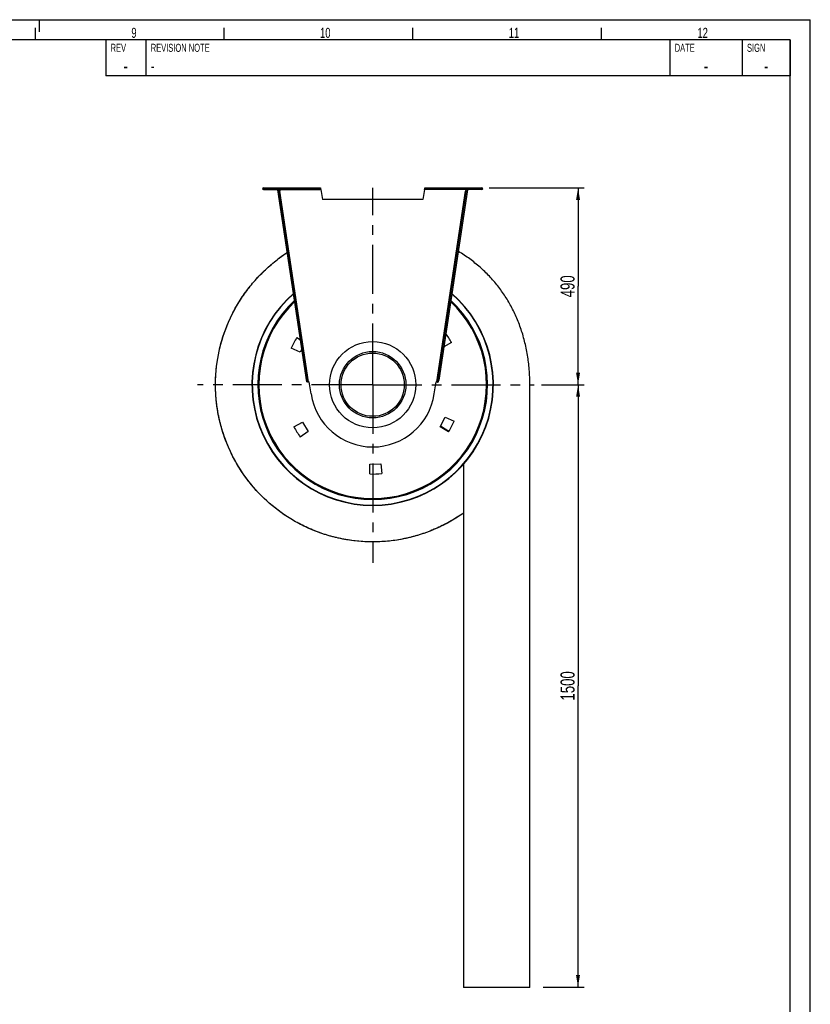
# Model space of a CAD drawing. Extents: x 0 to 594, y 0 to 420.
# Tile 21 of 21: x 397 to 594, y 175 to 420. Entities that reach past the tile are written whole.
import ezdxf

# ---------------------------------------------------------------- set-up
doc = ezdxf.new("R2010")
doc.units = 0
doc.header["$LTSCALE"] = 32.67
doc.linetypes.add('CENTER', pattern=[0.6, 0.375, -0.075, 0.075, -0.075])
doc.layers.get('0').update_dxf_attribs({"linetype": 'CONTINUOUS'})
for name, color, linetype in [('110528_DXF_CONTINUOUS_LINE', 7, 'CONTINUOUS'), ('110534_DXF_CONTINUOUS_LINE', 7, 'CONTINUOUS'), ('110534_DXF_DIMENSION', 7, 'CONTINUOUS'), ('110653_DXF_CONTINUOUS_LINE', 7, 'CONTINUOUS'), ('112850_DXF_AXIS', 7, 'CONTINUOUS'), ('112850_DXF_CONTINUOUS_LINE', 7, 'CONTINUOUS'), ('ASEM_125_150-15_DXF_FORMAT', 7, 'CONTINUOUS'), ('HOSE_125_150_15_DXF_DIMENS', 7, 'CONTINUOUS'), ('HOSE_125_150DXF_CONTINUOUS', 7, 'CONTINUOUS')]:
    doc.layers.add(name, color=color, linetype=linetype)
doc.styles.get("Standard").update_dxf_attribs({"font": 'txt', "width": 0.7})
doc.styles.add('TEXTSTYLE_2', font='txt', dxfattribs={"width": 0.7})
doc.dimstyles.new('DIMSTYLE_2', dxfattribs={"dimtxt": 3.5, "dimasz": 3, "dimexe": 1.5, "dimexo": 1, "dimgap": 0.875, "dimtad": 1, "dimdec": 3, "dimlfac": 10, "dimtxsty": 'STANDARD', "dimblk": '_ARROW_FILLED', "dimblk1": '_ARROW_FILLED', "dimblk2": '_ARROW_FILLED', "dimcen": 0.09, "dimazin": 3, "dimtp": 1.2, "dimtm": 1.2, "dimtfac": 1, "dimtdec": 3, "dimtofl": 0, "dimtmove": 0, "dimatfit": 3, "dimtolj": 1})
doc.dimstyles.new('DIMSTYLE_5', dxfattribs={"dimtxt": 3.5, "dimasz": 3, "dimexe": 1.5, "dimexo": 1, "dimgap": 0.875, "dimtad": 1, "dimdec": 3, "dimlfac": 10, "dimtxsty": 'STANDARD', "dimblk": '_ARROW_FILLED', "dimblk1": '_ARROW_FILLED', "dimblk2": '_ARROW_FILLED', "dimcen": 0.09, "dimazin": 3, "dimtp": 0.8, "dimtm": 0.8, "dimtfac": 1, "dimtdec": 3, "dimtofl": 0, "dimtmove": 0, "dimatfit": 3, "dimtolj": 1})

# ---------------------------------------------------------------- blocks, each defined once
blk = doc.blocks.new('_ARROW_FILLED')
at = {"color": 0, "linetype": 'BYBLOCK'}
blk.add_solid([(0, 0), (-1, 0.167), (-1, -0.167)], dxfattribs=at)
blk = doc.blocks.new('*D8')
at = {"layer": '110534_DXF_DIMENSION', "color": 2, "linetype": 'CONTINUOUS'}
for p, q in [((514.01, 378.1), (537.65, 378.1)), ((536.15, 378.1), (536.15, 353.6)), ((536.15, 329.1), (536.15, 353.6)), ((530.78, 329.1), (537.65, 329.1))]:
    blk.add_line(p, q, dxfattribs=at)
at = {"layer": '110534_DXF_DIMENSION', "color": 2, "linetype": 'CONTINUOUS', "xscale": 3, "yscale": 3, "zscale": 3}
for p, rotation in [((536.15, 378.1), 90), ((536.15, 329.1), 270)]:
    blk.add_blockref('_ARROW_FILLED', p, dxfattribs=dict(at, rotation=rotation))
at = {"layer": '110534_DXF_DIMENSION', "color": 2, "linetype": 'CONTINUOUS', "insert": (531.78, 353.6), "char_height": 3.5, "width": 12.375, "attachment_point": 2, "rotation": 90}
blk.add_mtext('490', dxfattribs=at)
blk = doc.blocks.new('*D9')
at = {"layer": 'HOSE_125_150_15_DXF_DIMENS', "color": 2, "linetype": 'CONTINUOUS'}
for p, q in [((527.01, 329.09), (537.66, 329.09)), ((536.16, 329.09), (536.15, 254.09)), ((536.14, 179.09), (536.15, 254.09)), ((527.45, 179.09), (537.64, 179.09))]:
    blk.add_line(p, q, dxfattribs=at)
at = {"layer": 'HOSE_125_150_15_DXF_DIMENS', "color": 2, "linetype": 'CONTINUOUS', "xscale": 3, "yscale": 3, "zscale": 3}
for p, rotation in [((536.16, 329.09), 89.98988982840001), ((536.14, 179.09), 269.9898898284)]:
    blk.add_blockref('_ARROW_FILLED', p, dxfattribs=dict(at, rotation=rotation))
at = {"layer": 'HOSE_125_150_15_DXF_DIMENS', "color": 2, "linetype": 'CONTINUOUS', "insert": (531.78, 254.09), "char_height": 3.5, "width": 15, "attachment_point": 2, "rotation": 89.9899}
blk.add_mtext('1500', dxfattribs=at)

msp = doc.modelspace()

# ---------------------------------------------------------------- linework, layer by layer
at = {"layer": '110528_DXF_CONTINUOUS_LINE', "color": 9, "linetype": 'CONTINUOUS'}
for p, q in [((458.51196, 343.18171), (458.44574, 343.21692)), ((511.48882, 315.01342), (511.55504, 314.97821))]:
    msp.add_line(p, q, dxfattribs=at)
at = {"layer": '110528_DXF_CONTINUOUS_LINE', "color": 3, "linetype": 'CONTINUOUS'}
for p, q in [((466.10371, 340.84397), (467.03523, 340.28425)), ((504.62141, 339.58937), (502.70071, 338.52471)), ((466.90916, 337.16278), (464.69529, 338.19512)), ((467.3736, 338.03626), (466.90916, 337.16278)), ((465.37937, 318.60576), (467.51583, 319.79002)), ((467.51583, 319.79002), (468.97009, 317.46271)), ((501.80325, 318.60926), (503.09162, 321.03235)), ((503.09162, 321.03235), (505.30549, 320.00001)), ((468.97009, 317.46271), (466.96913, 316.06161)), ((503.89707, 317.35117), (501.80325, 318.60926)), ((484.27605, 306.85936), (484.31868, 309.30172)), ((484.31868, 309.30172), (487.06133, 309.39749)), ((487.06133, 309.39749), (487.27422, 306.96406))]:
    msp.add_line(p, q, dxfattribs=at)
at = {"layer": '110528_DXF_CONTINUOUS_LINE', "color": 7, "linetype": 'CONTINUOUS'}
msp.add_arc((485.00039, 329.09757), 30.075, 130.9272981, 49.0727812, dxfattribs=at)
at = {"layer": '110528_DXF_CONTINUOUS_LINE', "color": 3, "linetype": 'CONTINUOUS'}
for radius, start, end in [(30, 131.0180095, 48.9821354), (22.25, 148.1344313, 155.8655687), (22.25, 28.1344313, 35.0874507), (22.25, 328.1344313, 335.8655687), (22.25, 208.1344313, 215.8655687), (22.25, 268.1344313, 275.8655687)]:
    msp.add_arc((485.00039, 329.09757), radius, start, end, dxfattribs=at)
at = {"layer": '110528_DXF_CONTINUOUS_LINE', "color": 9, "linetype": 'CONTINUOUS'}
for radius, start, end in [(28.61603, 132.7976441, 47.2018923), (28.36603, 133.1423861, 46.8573921)]:
    msp.add_arc((485.00039, 329.09757), radius, start, end, dxfattribs=at)
at = {"layer": '110534_DXF_CONTINUOUS_LINE', "color": 9, "linetype": 'CONTINUOUS'}
for p, q in [((457.77374, 377.69757), (457.77374, 378.09757)), ((461.80835, 377.69757), (472.06207, 377.69757)), ((508.19244, 377.69757), (497.93871, 377.69757)), ((512.22705, 377.69757), (512.22705, 378.09757)), ((469.02166, 329.77444), (461.86569, 377.31657)), ((500.97912, 329.77444), (508.13509, 377.31657)), ((467.69927, 335.87256), (467.89705, 335.90232)), ((502.30151, 335.87256), (502.10374, 335.90232)), ((468.08197, 333.33005), (468.27974, 333.35981)), ((501.91882, 333.33005), (501.72104, 333.35981)), ((468.54819, 330.23258), (468.74596, 330.26235)), ((468.54835, 330.23151), (468.74613, 330.26127)), ((501.45243, 330.23151), (501.25466, 330.26127)), ((501.45259, 330.23258), (501.25482, 330.26235))]:
    msp.add_line(p, q, dxfattribs=at)
at = {"layer": '110534_DXF_CONTINUOUS_LINE', "color": 3, "linetype": 'CONTINUOUS'}
for p, q in [((457.77374, 378.09757), (471.98904, 378.09757)), ((457.77374, 377.69757), (461.62374, 377.69757)), ((468.60854, 329.83169), (461.41061, 377.65258)), ((498.01174, 378.09757), (512.22705, 378.09757)), ((508.59017, 377.65258), (501.45259, 330.23258)), ((512.22705, 377.69757), (508.37705, 377.69757)), ((501.39225, 329.83169), (501.45259, 330.23258))]:
    msp.add_line(p, q, dxfattribs=at)
at = {"layer": '110534_DXF_CONTINUOUS_LINE', "color": 7, "linetype": 'CONTINUOUS'}
for p, q in [((457.77374, 377.89757), (471.98904, 377.89757)), ((461.41061, 377.65258), (461.60838, 377.68235)), ((468.80631, 329.86145), (461.60838, 377.68235)), ((461.62374, 377.69757), (461.62374, 377.89757)), ((461.80835, 377.69757), (461.86569, 377.31657)), ((468.79508, 378.09757), (468.79508, 377.89757)), ((471.79508, 378.09757), (471.79508, 377.89757)), ((471.98904, 378.09757), (471.98904, 377.89757)), ((472.06207, 377.69757), (472.50039, 375.21173)), ((497.93871, 377.69757), (497.50039, 375.21173)), ((498.01174, 378.09757), (498.01174, 377.89757)), ((498.01174, 377.89757), (512.22705, 377.89757)), ((498.2057, 378.09757), (498.2057, 377.89757)), ((501.2057, 378.09757), (501.2057, 377.89757)), ((501.25482, 330.26235), (508.3924, 377.68235)), ((508.19244, 377.69757), (508.13509, 377.31657)), ((508.37705, 377.69757), (508.37705, 377.89757)), ((508.59017, 377.65258), (508.3924, 377.68235)), ((461.66792, 377.2868), (461.86569, 377.31657)), ((497.50039, 375.21173), (472.50039, 375.21173)), ((508.33286, 377.2868), (508.13509, 377.31657)), ((468.60854, 329.83169), (468.80631, 329.86145)), ((469.67305, 326.79052), (469.22142, 329.79096)), ((500.32774, 326.79052), (500.77936, 329.79096)), ((501.19448, 329.86145), (501.25482, 330.26235)), ((501.39225, 329.83169), (501.19448, 329.86145))]:
    msp.add_line(p, q, dxfattribs=at)
at = {"layer": '110534_DXF_CONTINUOUS_LINE', "color": 3, "linetype": 'CONTINUOUS'}
for centre, start, end in [((457.77374, 377.89757), 90, 270), ((512.22705, 377.89757), 270, 90)]:
    msp.add_arc(centre, 0.2, start, end, dxfattribs=at)
at = {"layer": '110534_DXF_CONTINUOUS_LINE', "color": 7, "linetype": 'CONTINUOUS'}
for centre, radius, start, end in [((468.99816, 331.27425), 1.5, 270.8975556, 278.5598113), ((501.00262, 331.27425), 1.5, 261.4401887, 269.1024444), ((485.00039, 329.09757), 15.5, 188.5598113, 351.4401887)]:
    msp.add_arc(centre, radius, start, end, dxfattribs=at)
for points, knots in [([(461.74814, 377.89757), (461.75527, 377.89757), (461.76902, 377.87282), (461.78006, 377.83375), (461.79465, 377.76995), (461.80345, 377.7231), (461.80835, 377.69757)], [0, 0, 0, 0, 0.10102656, 0.317593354, 0.631910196, 1, 1, 1, 1]), ([(472.06207, 377.69757), (472.05613, 377.72311), (472.04542, 377.77025), (472.0277, 377.83355), (472.01405, 377.87455), (471.99697, 377.89757), (471.98904, 377.89757)], [0, 0, 0, 0, 0.362762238, 0.67352206, 0.890403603, 1, 1, 1, 1]), ([(497.93871, 377.69757), (497.94465, 377.72311), (497.95536, 377.77025), (497.97308, 377.83355), (497.98673, 377.87455), (498.00382, 377.89757), (498.01174, 377.89757)], [0, 0, 0, 0, 0.362762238, 0.67352206, 0.890403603, 1, 1, 1, 1]), ([(508.25264, 377.89757), (508.24551, 377.89757), (508.23176, 377.87282), (508.22072, 377.83375), (508.20613, 377.76995), (508.19733, 377.7231), (508.19244, 377.69757)], [0, 0, 0, 0, 0.10102656, 0.317593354, 0.631910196, 1, 1, 1, 1]), ([(469.02166, 329.77444), (468.9943, 329.77515), (468.94344, 329.7787), (468.87645, 329.79282), (468.82515, 329.81751), (468.8084, 329.84756), (468.80631, 329.86145)], [0, 0, 0, 0, 0.331658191, 0.615530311, 0.82972973, 1, 1, 1, 1]), ([(500.97912, 329.77444), (501.00648, 329.77515), (501.05735, 329.7787), (501.12433, 329.79282), (501.17564, 329.81751), (501.19238, 329.84756), (501.19448, 329.86145)], [0, 0, 0, 0, 0.331658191, 0.615530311, 0.82972973, 1, 1, 1, 1])]:
    msp.add_open_spline(points, degree=3, knots=knots, dxfattribs=at)
at = {"layer": '110534_DXF_CONTINUOUS_LINE', "color": 3, "linetype": 'CONTINUOUS'}
for points, knots in [([(472.06207, 377.69757), (472.05614, 377.74861), (472.04521, 377.84296), (472.03029, 377.95418), (472.01784, 378.02596), (472.00866, 378.06337), (472.00177, 378.08566), (471.99302, 378.09757), (471.98904, 378.09757)], [0, 0, 0, 0, 0.37570868, 0.695091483, 0.818353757, 0.911146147, 0.970916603, 1, 1, 1, 1]), ([(497.93871, 377.69757), (497.94464, 377.74861), (497.95557, 377.84296), (497.9705, 377.95418), (497.98294, 378.02596), (497.99212, 378.06337), (497.99901, 378.08566), (498.00776, 378.09757), (498.01174, 378.09757)], [0, 0, 0, 0, 0.37570868, 0.695091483, 0.818353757, 0.911146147, 0.970916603, 1, 1, 1, 1]), ([(469.02166, 329.77444), (468.96977, 329.77127), (468.87358, 329.76773), (468.76033, 329.77021), (468.6856, 329.78173), (468.64086, 329.79324), (468.61106, 329.81494), (468.60854, 329.83169)], [0, 0, 0, 0, 0.361590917, 0.668785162, 0.788677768, 0.882236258, 1, 1, 1, 1]), ([(500.97912, 329.77444), (501.03101, 329.77127), (501.1272, 329.76773), (501.24045, 329.77021), (501.31518, 329.78173), (501.35993, 329.79324), (501.38973, 329.81494), (501.39225, 329.83169)], [0, 0, 0, 0, 0.361590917, 0.668785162, 0.788677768, 0.882236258, 1, 1, 1, 1])]:
    msp.add_open_spline(points, degree=3, knots=knots, dxfattribs=at)
at = {"layer": '110653_DXF_CONTINUOUS_LINE', "color": 7, "linetype": 'CONTINUOUS'}
msp.add_line((503.95782, 317.45054), (501.86938, 318.73363), dxfattribs=at)
at = {"layer": '112850_DXF_AXIS', "color": 7, "linetype": 'CENTER'}
for p, q in [((485.00039, 332.09758), (485.00039, 378.1645)), ((485.00039, 329.09757), (485.00039, 332.09758)), ((482.00038, 329.09757), (441.3614, 329.09757)), ((485.00039, 329.09757), (482.00038, 329.09757)), ((485.00039, 329.09757), (485.00039, 284.71529)), ((485.00039, 329.09757), (525.20614, 329.09757))]:
    msp.add_line(p, q, dxfattribs=at)
at = {"layer": '112850_DXF_CONTINUOUS_LINE', "color": 7, "linetype": 'CONTINUOUS'}
for radius in [10.75, 7.875]:
    msp.add_circle((485.00039, 329.09757), radius, dxfattribs=at)
at = {"layer": '112850_DXF_CONTINUOUS_LINE', "color": 9, "linetype": 'CONTINUOUS'}
msp.add_circle((485.00039, 329.09757), 8.275, dxfattribs=at)
at = {"layer": 'ASEM_125_150-15_DXF_FORMAT', "color": 7, "linetype": 'CONTINUOUS'}
for p, q in [((0, 420), (594, 420)), ((402, 417), (402, 420)), ((594, 0), (594, 420)), ((401, 415), (401, 418)), ((448, 415), (448, 418)), ((495, 415), (495, 418)), ((542, 415), (542, 418)), ((589, 415), (25, 415)), ((589, 414.99996), (418.5, 414.99996)), ((418.5, 414.99996), (418.5, 405.99996)), ((428.5, 414.99996), (428.5, 405.99996)), ((559, 414.99996), (559, 405.99996)), ((577, 414.99996), (577, 405.99996)), ((589, 5), (589, 415)), ((589, 414.99996), (589, 405.99996)), ((589, 405.99996), (418.5, 405.99996))]:
    msp.add_line(p, q, dxfattribs=at)
at = {"layer": 'HOSE_125_150DXF_CONTINUOUS', "color": 7, "linetype": 'CONTINUOUS'}
for p, q in [((461.73655, 360.5859), (461.81579, 360.6443)), ((461.73698, 360.58533), (461.77665, 360.615)), ((461.73724, 360.58496), (461.81621, 360.64372)), ((459.8106, 359.06747), (459.88698, 359.1315)), ((459.81136, 359.06656), (459.92368, 359.16161)), ((459.88698, 359.1315), (459.92342, 359.16193)), ((524.1239, 178.99066), (524.15039, 329.09066)), ((507.6469, 309.3092), (507.62391, 178.99357)), ((524.1239, 178.99066), (507.62391, 178.99357))]:
    msp.add_line(p, q, dxfattribs=at)
for points in [[(523.70537, 335.51884), (523.63623, 335.98734), (523.56414, 336.44156), (523.48756, 336.89267), (523.40652, 337.34063), (523.32109, 337.78544), (523.23128, 338.22713), (523.13714, 338.66568), (523.03871, 339.10107), (522.93602, 339.53334), (522.8291, 339.96246), (522.71801, 340.38843), (522.60276, 340.81127), (522.48339, 341.23098), (522.35994, 341.64753), (522.23243, 342.06097), (522.1009, 342.47128), (521.96539, 342.87844), (521.8259, 343.28251), (521.68248, 343.68347), (521.53516, 344.08128), (521.38397, 344.47602), (521.22892, 344.86766), (521.07006, 345.25618), (520.90739, 345.64164), (520.74094, 346.02402), (520.57075, 346.40329), (520.39681, 346.77955), (520.21914, 347.15277), (520.0378, 347.52293), (519.85274, 347.89011), (519.66401, 348.25429), (519.47163, 348.61544), (519.27558, 348.97365), (519.0759, 349.32889), (518.8726, 349.68113), (518.66567, 350.03045), (518.45514, 350.37682), (518.24103, 350.72021), (518.02332, 351.06068), (517.80203, 351.39822), (517.57719, 351.73279), (517.34877, 352.06446), (517.1168, 352.39319), (516.8813, 352.71895), (516.64224, 353.04181), (516.39965, 353.36174), (516.15354, 353.67871), (515.90388, 353.99277), (515.65068, 354.30391), (515.39398, 354.61209), (515.13372, 354.91738), (514.86993, 355.21974), (514.60262, 355.51915), (514.33175, 355.81566), (514.05733, 356.10925), (513.77939, 356.39988), (513.49783, 356.68763), (513.21269, 356.97245), (512.92399, 357.25432), (512.63164, 357.53331), (512.33565, 357.80939), (512.03605, 358.08252), (511.73276, 358.35275), (511.42579, 358.62005), (511.11515, 358.88438), (510.80078, 359.14579), (510.48267, 359.40424), (510.16086, 359.65969), (509.83524, 359.9122), (509.50584, 360.16172), (509.17266, 360.40822), (508.83561, 360.65173), (508.4947, 360.89221), (508.14994, 361.12963), (507.80122, 361.36403), (507.44853, 361.59537), (507.0919, 361.82361), (506.73118, 362.04881), (506.36636, 362.27093), (506.28245, 362.32074)], [(524.15039, 329.09066), (524.14821, 329.55814), (524.14113, 330.04295), (524.12918, 330.52513), (524.11239, 331.00466), (524.09081, 331.48151), (524.06448, 331.95556), (524.03342, 332.4268), (523.99769, 332.89519), (523.95733, 333.36065), (523.91238, 333.82316), (523.86288, 334.28268), (523.80889, 334.73912), (523.75045, 335.19246), (523.7054, 335.51866)]]:
    msp.add_lwpolyline(points, dxfattribs=at)
for centre, radius, start, end in [((484.97019, 329.13703), 39.1003, 126.4560706, 127.2815355), ((484.9908, 329.11048), 39.13391, 126.4572331, 126.7949869), ((485.00801, 329.0843), 39.16518, 122.842126, 126.4547339), ((484.99291, 329.10806), 39.1371, 122.8425504, 126.385095), ((485.0045, 329.09078), 39.1579, 122.8430889, 126.3122066), ((485.00819, 329.0876), 39.16262, 130.0465082, 130.5770267)]:
    msp.add_arc(centre, radius, start, end, dxfattribs=at)
for points, knots in [([(507.64555, 297.16141), (506.6121, 296.42866), (504.47258, 295.0626), (501.08103, 293.33502), (497.5373, 291.94422), (492.65944, 290.55775), (486.34352, 289.72292), (479.98541, 290.1254), (475.02437, 291.17628), (471.39425, 292.32235), (467.89234, 293.81502), (463.44206, 296.24609), (458.35263, 300.0797), (453.25379, 305.76831), (449.34785, 312.33351), (447.20931, 318.33565), (446.21854, 323.30892), (445.83981, 327.0968), (445.83058, 330.90352), (446.30924, 335.952), (447.82452, 342.14001), (450.50747, 347.91836), (453.28771, 352.15936), (455.67343, 355.12596), (458.33517, 357.84667), (460.27789, 359.48054), (461.28589, 360.24792)], [0, 0, 0, 0, 0.031268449, 0.06253686, 0.093805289, 0.125073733, 0.187536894, 0.250000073, 0.281268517, 0.312536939, 0.34380536, 0.375073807, 0.437536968, 0.50000009, 0.562463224, 0.624926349, 0.656194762, 0.687463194, 0.718731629, 0.750000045, 0.812463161, 0.87492629, 0.906194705, 0.937463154, 0.968731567, 1, 1, 1, 1]), ([(507.64522, 297.16133), (506.63306, 296.44365), (504.53921, 295.10347), (501.22253, 293.40204), (497.75891, 292.02243), (492.99116, 290.63125), (486.81518, 289.75192), (480.58447, 290.05888), (475.7089, 291.00538), (472.13302, 292.05996), (468.67352, 293.44959), (464.26133, 295.72963), (459.18202, 299.35273), (454.0243, 304.77084), (449.98325, 311.0659), (447.6674, 316.85927), (446.49823, 321.68618), (445.96826, 325.37649), (445.79142, 329.10043), (446.02752, 334.06141), (447.20644, 340.18725), (449.52444, 345.97886), (452.00623, 350.28088), (454.16734, 353.31893), (456.60683, 356.13745), (458.40492, 357.85417), (459.34208, 358.66735)], [0, 0, 0, 0, 0.031267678, 0.062535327, 0.093803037, 0.125070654, 0.187535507, 0.250000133, 0.281267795, 0.312535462, 0.343803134, 0.375070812, 0.43753545, 0.500000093, 0.562464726, 0.62492935, 0.656197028, 0.687464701, 0.718732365, 0.750000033, 0.812464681, 0.874929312, 0.906196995, 0.937464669, 0.968732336, 1, 1, 1, 1])]:
    msp.add_open_spline(points, degree=3, knots=knots, dxfattribs=at)

# ---------------------------------------------------------------- texts
at = {"layer": 'ASEM_125_150-15_DXF_FORMAT', "color": 2, "linetype": 'CONTINUOUS'}
for s, insert, char_height, width, attachment_point in [('9', (424.89085, 417.97664), 2.5, 2.9464286, 1), ('10', (471.89085, 417.97664), 2.5, 5.0892857, 1), ('11', (518.89085, 417.97664), 2.5, 4.2857143, 1), ('12', (565.89085, 417.97664), 2.5, 5.0892857, 1), ('-', (423.5, 410.24996), 3.5, 4.75, 2), ('-', (429.725, 409.99996), 3, 4.0714286, 1), ('-', (568, 410.24996), 3.5, 4.75, 2), ('-', (583, 410.24996), 3.5, 4.75, 2)]:
    msp.add_mtext(s, dxfattribs=dict(at, insert=insert, char_height=char_height, width=width, attachment_point=attachment_point))
at = {"layer": 'ASEM_125_150-15_DXF_FORMAT', "color": 2, "linetype": 'CONTINUOUS', "char_height": 2, "attachment_point": 1, "style": 'TEXTSTYLE_2'}
for s, insert, width in [('REV', (419.725, 413.99996), 4.2), ('REVISION NOTE', (429.725, 413.99996), 18.2), ('DATE', (560.225, 413.99996), 5.6), ('SIGN', (578.225, 413.99996), 5.6)]:
    msp.add_mtext(s, dxfattribs=dict(at, insert=insert, width=width))

# ---------------------------------------------------------------- dimensions: what is measured, and where the dimension line sits
at = {"layer": '110534_DXF_DIMENSION', "color": 2, "linetype": 'CONTINUOUS'}
dim = msp.add_linear_dim(base=(536.15039, 378.09757), p1=(529.77702, 329.09757), p2=(513.01198, 378.09757), angle=90, dimstyle='DIMSTYLE_5', dxfattribs=at)
dim.commit()
dim.dimension.update_dxf_attribs({"geometry": '*D8', "text_midpoint": (536.15039, 353.09757), "dimtype": 160})
at = {"layer": 'HOSE_125_150_15_DXF_DIMENS', "color": 2, "linetype": 'CONTINUOUS'}
dim = msp.add_linear_dim(base=(536.13716, 179.08854), p1=(526.0115, 329.09033), p2=(526.45316, 179.09025), angle=269.9898898, dimstyle='DIMSTYLE_2', dxfattribs=at)
dim.commit()
dim.dimension.update_dxf_attribs({"geometry": '*D9', "text_midpoint": (536.1503, 253.58854), "dimtype": 160})

doc.saveas('drawing.dxf')
